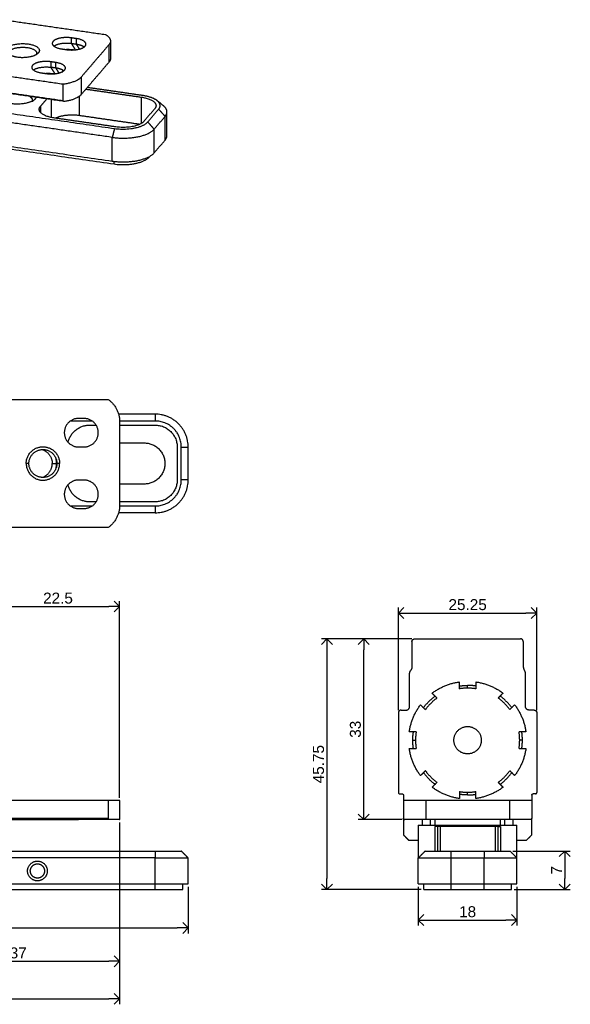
# Model space of a CAD drawing. Header units: millimetres. Extents: x -53 to 216, y 1509 to 1732.
# Tile 3 of 3: x 115 to 216, y 1509 to 1688. Entities that reach past the tile are written whole.
import ezdxf

# ---------------------------------------------------------------- set-up
doc = ezdxf.new("R2010")
doc.units = ezdxf.units.MM
for name, color, linetype, true_color in [('Make2D$dims', 7, 'Continuous', 0x007f00), ('Make2D$Visible$Curves', 7, 'Continuous', 0x000000), ('Make2D$Visible$Tangents', 7, 'Continuous', 0x000000)]:
    doc.layers.add(name, color=color, linetype=linetype, true_color=true_color)
doc.styles.add('Arial Regular', font='txt')
doc.dimstyles.new('dimensions default 01', dxfattribs={"dimtxt": 2, "dimasz": 2, "dimexe": 1, "dimexo": 0.5, "dimgap": 0.5, "dimtad": 1, "dimtoh": 1, "dimdec": 3, "dimdsep": 46, "dimtxsty": 'Arial Regular', "dimblk": 'OPEN90', "dimcen": 2.5, "dimadec": 1, "dimazin": 1, "dimtfac": 1, "dimtdec": 4, "dimtix": 1, "dimtofl": 0, "dimtmove": 1, "dimatfit": 3, "dimldrblk": 'OPEN90', "dimfxl": 1, "dimtolj": 1, "dimtzin": 1, "dimarcsym": 0})

# ---------------------------------------------------------------- blocks, each defined once
blk = doc.blocks.new('_Open90')
at = {"color": 0, "linetype": 'ByBlock', "lineweight": -2}
for p, q in [((0, 0), (-1, 0)), ((-0.5, 0.5), (0, 0)), ((0, 0), (-0.5, -0.5))]:
    blk.add_line(p, q, dxfattribs=at)
blk = doc.blocks.new('*D2')
at = {"layer": 'Defpoints', "color": 0}
for p in [(187.98, 1530.62), (205.98, 1530.62), (205.98, 1524.03)]:
    blk.add_point(p, dxfattribs=at)
at = {"layer": 'Make2D$dims', "color": 0, "lineweight": -2}
for p, q in [((187.98, 1530.12), (187.98, 1523.03)), ((205.98, 1530.12), (205.98, 1523.03)), ((189.98, 1524.03), (203.98, 1524.03))]:
    blk.add_line(p, q, dxfattribs=at)
at = {"layer": 'Make2D$dims', "color": 0, "lineweight": -2, "xscale": 2, "yscale": 2, "zscale": 2, "rotation": 180}
blk.add_blockref('_Open90', (187.98, 1524.03), dxfattribs=at)
at = {"layer": 'Make2D$dims', "color": 0, "lineweight": -2, "xscale": 2, "yscale": 2, "zscale": 2}
blk.add_blockref('_Open90', (205.98, 1524.03), dxfattribs=at)
at = {"layer": 'Make2D$dims', "color": 0, "insert": (196.98, 1525.55), "char_height": 2, "attachment_point": 5, "style": 'Arial Regular'}
blk.add_mtext('\\A1;18', dxfattribs=at)
blk = doc.blocks.new('*D3')
at = {"layer": 'Defpoints', "color": 0}
for p in [(204.73, 1536.62), (204.98, 1529.62), (214.71, 1529.62)]:
    blk.add_point(p, dxfattribs=at)
at = {"layer": 'Make2D$dims', "color": 0, "lineweight": -2}
for p, q in [((205.23, 1536.62), (215.71, 1536.62)), ((214.71, 1534.62), (214.71, 1531.62)), ((205.48, 1529.62), (215.71, 1529.62))]:
    blk.add_line(p, q, dxfattribs=at)
at = {"layer": 'Make2D$dims', "color": 0, "lineweight": -2, "xscale": 2, "yscale": 2, "zscale": 2}
for p, rotation in [((214.71, 1536.62), 90), ((214.71, 1529.62), 270)]:
    blk.add_blockref('_Open90', p, dxfattribs=dict(at, rotation=rotation))
at = {"layer": 'Make2D$dims', "color": 0, "insert": (213.21, 1533.12), "char_height": 2, "attachment_point": 5, "rotation": 90, "style": 'Arial Regular'}
blk.add_mtext('\\A1;7', dxfattribs=at)
blk = doc.blocks.new('*D4')
at = {"layer": 'Defpoints', "color": 0}
for p in [(209.6, 1580.09), (184.35, 1561.88), (209.6, 1561.88)]:
    blk.add_point(p, dxfattribs=at)
at = {"layer": 'Make2D$dims', "color": 0, "lineweight": -2}
for p, q in [((184.35, 1562.38), (184.35, 1581.09)), ((186.35, 1580.09), (207.6, 1580.09)), ((209.6, 1562.38), (209.6, 1581.09))]:
    blk.add_line(p, q, dxfattribs=at)
at = {"layer": 'Make2D$dims', "color": 0, "lineweight": -2, "xscale": 2, "yscale": 2, "zscale": 2, "rotation": 180}
blk.add_blockref('_Open90', (184.35, 1580.09), dxfattribs=at)
at = {"layer": 'Make2D$dims', "color": 0, "lineweight": -2, "xscale": 2, "yscale": 2, "zscale": 2}
blk.add_blockref('_Open90', (209.6, 1580.09), dxfattribs=at)
at = {"layer": 'Make2D$dims', "color": 0, "insert": (196.98, 1581.61), "char_height": 2, "attachment_point": 5, "style": 'Arial Regular'}
blk.add_mtext('\\A1;25.25', dxfattribs=at)
blk = doc.blocks.new('*D5')
at = {"layer": 'Defpoints', "color": 0}
for p in [(178.03, 1575.37), (187.33, 1575.37), (185.53, 1542.37)]:
    blk.add_point(p, dxfattribs=at)
at = {"layer": 'Make2D$dims', "color": 0, "lineweight": -2}
for p, q in [((186.83, 1575.37), (177.03, 1575.37)), ((178.03, 1544.37), (178.03, 1573.37)), ((185.03, 1542.37), (177.03, 1542.37))]:
    blk.add_line(p, q, dxfattribs=at)
at = {"layer": 'Make2D$dims', "color": 0, "lineweight": -2, "xscale": 2, "yscale": 2, "zscale": 2}
for p, rotation in [((178.03, 1575.37), 90), ((178.03, 1542.37), 270)]:
    blk.add_blockref('_Open90', p, dxfattribs=dict(at, rotation=rotation))
at = {"layer": 'Make2D$dims', "color": 0, "insert": (176.51, 1558.87), "char_height": 2, "attachment_point": 5, "rotation": 90, "style": 'Arial Regular'}
blk.add_mtext('\\A1;33', dxfattribs=at)
blk = doc.blocks.new('*D6')
at = {"layer": 'Defpoints', "color": 0}
for p in [(187.33, 1575.37), (171.3, 1529.62), (188.98, 1529.62)]:
    blk.add_point(p, dxfattribs=at)
at = {"layer": 'Make2D$dims', "color": 0, "lineweight": -2}
for p, q in [((186.83, 1575.37), (170.3, 1575.37)), ((171.3, 1573.37), (171.3, 1531.62)), ((188.48, 1529.62), (170.3, 1529.62))]:
    blk.add_line(p, q, dxfattribs=at)
at = {"layer": 'Make2D$dims', "color": 0, "lineweight": -2, "xscale": 2, "yscale": 2, "zscale": 2}
for p, rotation in [((171.3, 1575.37), 90), ((171.3, 1529.62), 270)]:
    blk.add_blockref('_Open90', p, dxfattribs=dict(at, rotation=rotation))
at = {"layer": 'Make2D$dims', "color": 0, "insert": (169.78, 1552.5), "char_height": 2, "attachment_point": 5, "rotation": 90, "style": 'Arial Regular'}
blk.add_mtext('\\A1;45.75', dxfattribs=at)
blk = doc.blocks.new('*D7')
at = {"layer": 'Defpoints', "color": 0}
for p in [(-38.5, 1542.37), (133.5, 1542.37), (133.5, 1509.66)]:
    blk.add_point(p, dxfattribs=at)
at = {"layer": 'Make2D$dims', "color": 0, "lineweight": -2}
for p, q in [((-38.5, 1541.87), (-38.5, 1508.66)), ((133.5, 1541.87), (133.5, 1508.66)), ((-36.5, 1509.66), (131.5, 1509.66))]:
    blk.add_line(p, q, dxfattribs=at)
at = {"layer": 'Make2D$dims', "color": 0, "lineweight": -2, "xscale": 2, "yscale": 2, "zscale": 2, "rotation": 180}
blk.add_blockref('_Open90', (-38.5, 1509.66), dxfattribs=at)
at = {"layer": 'Make2D$dims', "color": 0, "lineweight": -2, "xscale": 2, "yscale": 2, "zscale": 2}
blk.add_blockref('_Open90', (133.5, 1509.66), dxfattribs=at)
at = {"layer": 'Make2D$dims', "color": 0, "insert": (47.5, 1511.16), "char_height": 2, "attachment_point": 5, "style": 'Arial Regular'}
blk.add_mtext('\\A1;172', dxfattribs=at)
blk = doc.blocks.new('*D8')
at = {"layer": 'Defpoints', "color": 0}
for p in [(133.5, 1542.37), (96.5, 1529.62), (133.5, 1516.51)]:
    blk.add_point(p, dxfattribs=at)
at = {"layer": 'Make2D$dims', "color": 0, "lineweight": -2}
for p, q in [((133.5, 1541.87), (133.5, 1515.51)), ((96.5, 1529.12), (96.5, 1515.51)), ((98.5, 1516.51), (131.5, 1516.51))]:
    blk.add_line(p, q, dxfattribs=at)
at = {"layer": 'Make2D$dims', "color": 0, "lineweight": -2, "xscale": 2, "yscale": 2, "zscale": 2, "rotation": 180}
blk.add_blockref('_Open90', (96.5, 1516.51), dxfattribs=at)
at = {"layer": 'Make2D$dims', "color": 0, "lineweight": -2, "xscale": 2, "yscale": 2, "zscale": 2}
blk.add_blockref('_Open90', (133.5, 1516.51), dxfattribs=at)
at = {"layer": 'Make2D$dims', "color": 0, "insert": (115, 1518.03), "char_height": 2, "attachment_point": 5, "style": 'Arial Regular'}
blk.add_mtext('\\A1;37', dxfattribs=at)
blk = doc.blocks.new('*D9')
at = {"layer": 'Defpoints', "color": 0}
for p in [(133.5, 1581.28), (111, 1575.37), (133.5, 1545.88)]:
    blk.add_point(p, dxfattribs=at)
at = {"layer": 'Make2D$dims', "color": 0, "lineweight": -2}
for p, q in [((111, 1575.87), (111, 1582.28)), ((133.5, 1546.38), (133.5, 1582.28)), ((113, 1581.28), (131.5, 1581.28))]:
    blk.add_line(p, q, dxfattribs=at)
at = {"layer": 'Make2D$dims', "color": 0, "lineweight": -2, "xscale": 2, "yscale": 2, "zscale": 2, "rotation": 180}
blk.add_blockref('_Open90', (111, 1581.28), dxfattribs=at)
at = {"layer": 'Make2D$dims', "color": 0, "lineweight": -2, "xscale": 2, "yscale": 2, "zscale": 2}
blk.add_blockref('_Open90', (133.5, 1581.28), dxfattribs=at)
at = {"layer": 'Make2D$dims', "color": 0, "insert": (122.25, 1582.8), "char_height": 2, "attachment_point": 5, "style": 'Arial Regular'}
blk.add_mtext('\\A1;22.5', dxfattribs=at)
blk = doc.blocks.new('*D15')
at = {"layer": 'Defpoints', "color": 0}
for p in [(47, 1530.62), (146, 1530.62), (146, 1522.6)]:
    blk.add_point(p, dxfattribs=at)
at = {"layer": 'Make2D$dims', "color": 0, "lineweight": -2}
for p, q in [((47, 1530.12), (47, 1521.6)), ((146, 1530.12), (146, 1521.6)), ((49, 1522.6), (144, 1522.6))]:
    blk.add_line(p, q, dxfattribs=at)
at = {"layer": 'Make2D$dims', "color": 0, "lineweight": -2, "xscale": 2, "yscale": 2, "zscale": 2, "rotation": 180}
blk.add_blockref('_Open90', (47, 1522.6), dxfattribs=at)
at = {"layer": 'Make2D$dims', "color": 0, "lineweight": -2, "xscale": 2, "yscale": 2, "zscale": 2}
blk.add_blockref('_Open90', (146, 1522.6), dxfattribs=at)
at = {"layer": 'Make2D$dims', "color": 0, "insert": (96.5, 1524.12), "char_height": 2, "attachment_point": 5, "style": 'Arial Regular'}
blk.add_mtext('\\A1;99', dxfattribs=at)

msp = doc.modelspace()

# ---------------------------------------------------------------- linework, layer by layer
at = {"layer": 'Make2D$Visible$Curves', "lineweight": -3}
for points, degree in [([(112.2381, 1688.3991), (121.5753, 1687.045), (130.9124, 1685.691)], 2), ([(125.61, 1684.944), (125.1384, 1685.0124), (124.6669, 1685.0808)], 2), ([(131.8252, 1684.5061), (131.8252, 1682.9109), (131.8252, 1681.3158)], 2), ([(122.9382, 1683.0631), (123.4098, 1682.9947), (123.8813, 1682.9263)], 2), ([(124.6669, 1684.0782), (125.1384, 1684.0098), (125.61, 1683.9414)], 2), ([(131.5409, 1683.8222), (129.006, 1680.8636), (126.4712, 1677.9049)], 2), ([(118.3523, 1682.093), (118.3523, 1682.0914), (118.3523, 1682.0899)], 2), ([(118.5239, 1682.2119), (118.4381, 1682.1422), (118.3524, 1682.0724)], 2), ([(121.8701, 1680.5788), (121.3985, 1680.6472), (120.927, 1680.7156)], 2), ([(131.5409, 1680.632), (129.006, 1677.6733), (126.4712, 1674.7147)], 2), ([(123.3599, 1673.4726), (104.2204, 1676.2481), (85.0809, 1679.0236)], 2), ([(123.1335, 1676.6113), (113.5148, 1678.0062), (103.8962, 1679.4011)], 2), ([(121.8701, 1679.5762), (121.3985, 1679.6446), (120.927, 1679.713)], 2), ([(123.0835, 1678.805), (123.1286, 1678.9814), (123.1738, 1679.1579)], 2), ([(119.1983, 1678.6979), (119.6699, 1678.6295), (120.1415, 1678.5611)], 2), ([(123.1335, 1676.6113), (123.1335, 1675.1302), (123.1335, 1673.649)], 2), ([(127.3393, 1675.7278), (132.4013, 1674.9938), (137.4634, 1674.2597)], 2), ([(137.7127, 1674.5507), (132.6507, 1675.2848), (127.5888, 1676.0189)], 2), ([(50.0924, 1674.4816), (91.1184, 1668.5322), (132.1444, 1662.5827)], 2), ([(50.4249, 1673.9582), (91.4509, 1668.0087), (132.4769, 1662.0593)], 2), ([(95.8495, 1673.8601), (114.2047, 1671.1982), (132.56, 1668.5364)], 2), ([(117.5591, 1673.49), (117.7707, 1673.662), (117.9823, 1673.8341)], 2), ([(119.049, 1672.5678), (119.632, 1673.2483), (120.215, 1673.9287)], 2), ([(123.5211, 1673.4739), (123.4681, 1673.4657), (123.4126, 1673.4649), (123.3599, 1673.4726)], 3), ([(141.4876, 1672.6826), (140.9299, 1673.1362), (140.3722, 1673.5897)], 2), ([(132.1444, 1666.9121), (111.6377, 1669.8859), (91.131, 1672.8597)], 2), ([(118.8215, 1672.0207), (118.8215, 1671.9757), (118.8215, 1671.9306)], 2), ([(139.9061, 1672.1605), (138.9088, 1670.9965), (137.9115, 1669.8324)], 2), ([(138.6189, 1669.7299), (139.6162, 1670.8939), (140.6135, 1672.058)], 2), ([(142.1336, 1667.2389), (142.1336, 1669.4036), (142.1336, 1671.5683)], 2), ([(132.8093, 1668.8274), (127.1505, 1669.6481), (121.4918, 1670.4687)], 2), ([(137.1436, 1669.2931), (131.6447, 1670.0905), (126.1459, 1670.888)], 2), ([(139.7978, 1668.4196), (140.7951, 1669.5837), (141.7924, 1670.7477)], 2), ([(139.7978, 1664.0902), (140.7951, 1665.2543), (141.7924, 1666.4183)], 2), ([(138.8547, 1663.3155), (138.9096, 1663.3797), (138.9646, 1663.4439)], 2), ([(111, 1619.0852), (121.1987, 1619.0852), (131.3973, 1619.0852)], 2), ([(139.9999, 1616.3854), (136.6536, 1616.3854), (133.3074, 1616.3854)], 2), ([(128.4981, 1615.1354), (126.5002, 1615.1354), (124.5022, 1615.1354)], 2), ([(127, 1615.6102), (126.5, 1615.6102), (126, 1615.6102)], 2), ([(127.9999, 1614.3853), (128.6032, 1614.3853), (129.2066, 1614.3853)], 2), ([(139.9999, 1615.1354), (136.7492, 1615.1354), (133.4984, 1615.1354)], 2), ([(133.5, 1615.0102), (133.5, 1607.3852), (133.5, 1599.7602)], 2), ([(133.5, 1614.3853), (136.75, 1614.3853), (139.9999, 1614.3853)], 2), ([(133.5, 1611.1353), (135.75, 1611.1353), (137.9999, 1611.1353)], 2), ([(126, 1610.4102), (126.5, 1610.4102), (127, 1610.4102)], 2), ([(143.9999, 1610.3853), (143.9999, 1607.3853), (143.9999, 1604.3853)], 2), ([(144.7499, 1604.3853), (144.7499, 1607.3854), (144.7499, 1610.3854)], 2), ([(145.9999, 1604.3853), (145.9999, 1607.3854), (145.9999, 1610.3854)], 2), ([(127, 1604.3602), (126.5, 1604.3602), (126, 1604.3602)], 2), ([(137.9999, 1603.6353), (135.7501, 1603.6353), (133.5002, 1603.6353)], 2), ([(129.2069, 1600.3853), (128.6034, 1600.3853), (127.9999, 1600.3853)], 2), ([(139.9999, 1600.3853), (136.75, 1600.3853), (133.5, 1600.3853)], 2), ([(124.5019, 1599.6353), (126.5001, 1599.6353), (128.4983, 1599.6353)], 2), ([(126, 1599.1602), (126.5, 1599.1602), (127, 1599.1602)], 2), ([(139.9999, 1598.3853), (136.6536, 1598.3853), (133.3073, 1598.3853)], 2), ([(133.4984, 1599.6353), (136.7492, 1599.6353), (139.9999, 1599.6353)], 2), ([(131.3973, 1595.6852), (121.1987, 1595.6852), (111, 1595.6852)], 2), ([(186.8264, 1574.8749), (186.8264, 1572.6066), (186.8264, 1570.3383)], 2), ([(207.1264, 1574.8749), (207.1264, 1572.6066), (207.1264, 1570.3383)], 2), ([(195.4637, 1567.5179), (195.4637, 1566.8858), (195.4637, 1566.2536)], 2), ([(198.4637, 1567.5215), (198.4637, 1566.8896), (198.4637, 1566.2577)], 2), ([(191.3919, 1564.5601), (190.944, 1565.006), (190.4962, 1565.452)], 2), ([(203.4319, 1565.4708), (202.986, 1565.023), (202.5401, 1564.5753)], 2), ([(184.8514, 1562.3751), (185.3139, 1562.3751), (185.7764, 1562.3751)], 2), ([(188.3783, 1563.3273), (188.8261, 1562.8813), (189.2739, 1562.4354)], 2), ([(204.6639, 1562.4564), (205.1099, 1562.9043), (205.556, 1563.3522)], 2), ([(209.1014, 1562.3751), (208.6389, 1562.3751), (208.1764, 1562.3751)], 2), ([(184.3514, 1561.8751), (184.3514, 1554.6), (184.3514, 1547.3249)], 2), ([(209.6014, 1561.8751), (209.6014, 1554.6), (209.6014, 1547.3249)], 2), ([(187.5971, 1558.3839), (186.965, 1558.3839), (186.3329, 1558.3839)], 2), ([(207.6201, 1558.3839), (206.988, 1558.3839), (206.3559, 1558.3839)], 2), ([(186.3304, 1555.3839), (186.9623, 1555.3839), (187.5942, 1555.3839)], 2), ([(206.3579, 1555.3786), (206.9903, 1555.3813), (207.6226, 1555.3839)], 2), ([(189.2815, 1551.3038), (188.8338, 1550.858), (188.386, 1550.4122)], 2), ([(205.5669, 1550.4121), (205.1192, 1550.858), (204.6715, 1551.3038)], 2), ([(191.1802, 1549.3481), (191.1802, 1549.3615), (191.1802, 1549.3749)], 2), ([(202.7728, 1549.3481), (202.7728, 1549.3615), (202.7728, 1549.3749)], 2), ([(190.5065, 1548.2899), (190.9544, 1548.736), (191.4024, 1549.1821)], 2), ([(202.5506, 1549.1821), (202.9986, 1548.736), (203.4465, 1548.2899)], 2), ([(131.3973, 1545.8751), (121.1987, 1545.8751), (111, 1545.8751)], 2), ([(131.3973, 1545.8751), (131.3973, 1544.25), (131.3973, 1542.6249)], 2), ([(133.5, 1545.8751), (133.5, 1544.125), (133.5, 1542.3749)], 2), ([(184.6014, 1547.0749), (184.8139, 1547.0749), (185.0264, 1547.0749)], 2), ([(185.2764, 1546.8249), (185.2764, 1546.35), (185.2764, 1545.8751)], 2), ([(185.2764, 1545.8751), (185.2764, 1544.25), (185.2764, 1542.6249)], 2), ([(204.6014, 1545.8751), (196.9764, 1545.8751), (189.3514, 1545.8751)], 2), ([(195.4765, 1547.494), (195.4765, 1546.862), (195.4765, 1546.23)], 2), ([(198.4765, 1546.23), (198.4765, 1546.862), (198.4765, 1547.494)], 2), ([(208.6764, 1546.8249), (208.6764, 1546.35), (208.6764, 1545.8751)], 2), ([(208.6764, 1545.8751), (208.6764, 1544.25), (208.6764, 1542.6249)], 2), ([(209.3514, 1547.0749), (209.1389, 1547.0749), (208.9264, 1547.0749)], 2), ([(131.7202, 1542.3749), (111.3601, 1542.3749), (91, 1542.3749)], 2), ([(103.8, 1542.3749), (114.9, 1542.3749), (126, 1542.3749)], 2), ([(185.2765, 1542.6146), (185.2765, 1541.0947), (185.2765, 1539.5749)], 2), ([(204.6014, 1542.3749), (196.9764, 1542.3749), (189.3514, 1542.3749)], 2), ([(190.9765, 1542.3749), (190.9765, 1541.8749), (190.9765, 1541.3749)], 2), ([(202.9765, 1541.3749), (202.9765, 1541.8749), (202.9765, 1542.3749)], 2), ([(208.6765, 1539.5749), (208.6765, 1541.0993), (208.6765, 1542.6238)], 2), ([(187.9765, 1541.3749), (187.9765, 1538.3749), (187.9765, 1535.3749)], 2), ([(191.4765, 1541.1249), (191.4765, 1538.8749), (191.4765, 1536.6249)], 2), ([(201.9765, 1541.1249), (196.9765, 1541.1249), (191.9765, 1541.1249)], 2), ([(202.4765, 1541.1249), (202.4765, 1538.8749), (202.4765, 1536.6249)], 2), ([(205.9765, 1535.3749), (205.9765, 1538.3749), (205.9765, 1541.3749)], 2), ([(185.2765, 1539.5749), (185.7765, 1539.0749), (186.2765, 1538.5749)], 2), ([(187.9767, 1538.5749), (187.1266, 1538.5749), (186.2765, 1538.5749)], 2), ([(207.6766, 1538.5749), (206.8265, 1538.5749), (205.9765, 1538.5749)], 2), ([(207.6766, 1538.5749), (208.1765, 1539.0749), (208.6765, 1539.5749)], 2), ([(139.9999, 1535.3749), (118.2566, 1535.3749), (96.5132, 1535.3749)], 2), ([(101.0757, 1536.6249), (120.5378, 1536.6249), (139.9999, 1536.6249)], 2), ([(145.9999, 1535.3749), (145.3749, 1535.9999), (144.7499, 1536.6249)], 2), ([(145.9999, 1530.6249), (145.9999, 1532.9999), (145.9999, 1535.3749)], 2), ([(189.2265, 1536.6249), (188.6015, 1535.9999), (187.9765, 1535.3749)], 2), ([(187.9765, 1530.6249), (187.9765, 1532.9999), (187.9765, 1535.3749)], 2), ([(193.9765, 1536.6249), (196.9765, 1536.6249), (199.9765, 1536.6249)], 2), ([(193.9765, 1535.3749), (196.9765, 1535.3749), (199.9765, 1535.3749)], 2), ([(205.9765, 1535.3749), (205.3515, 1535.9999), (204.7265, 1536.6249)], 2), ([(205.9765, 1530.6249), (205.9765, 1532.9999), (205.9765, 1535.3749)], 2), ([(52.9999, 1530.6249), (96.4999, 1530.6249), (139.9999, 1530.6249)], 2), ([(52.9999, 1529.6249), (96.4999, 1529.6249), (139.9999, 1529.6249)], 2), ([(144.9999, 1529.6249), (144.9999, 1530.1249), (144.9999, 1530.6249)], 2), ([(188.9765, 1529.6249), (188.9765, 1530.1249), (188.9765, 1530.6249)], 2), ([(193.9765, 1530.6249), (196.9765, 1530.6249), (199.9765, 1530.6249)], 2), ([(193.9765, 1529.6249), (196.9765, 1529.6249), (199.9765, 1529.6249)], 2), ([(204.9765, 1529.6249), (204.9765, 1530.1249), (204.9765, 1530.6249)], 2)]:
    msp.add_open_spline(points, degree=degree, dxfattribs=at)
for points, weights, knots in [([(124.6669, 1685.0808), (123.3983, 1685.2648), (122.3004, 1684.945), (121.2025, 1684.6253), (121.2025, 1684.0719)], [1, 0.888183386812, 1, 0.888183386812, 1], [-8.1681409, -8.1681409, -8.1681409, -5.68555721, -5.68555721, -3.20297351, -3.20297351, -3.20297351]), ([(112.9257, 1683.1955), (113.9397, 1684.3789), (116.8162, 1683.9618), (119.6927, 1683.5446), (118.6788, 1682.3612)], [1, 0.707106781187, 1, 0.707106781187, 1], [0, 0, 0, 4.79092874, 4.79092874, 9.58185749, 9.58185749, 9.58185749]), ([(113.3973, 1682.6714), (114.1123, 1683.5059), (116.2323, 1683.3567), (118.3523, 1683.2075), (118.3523, 1682.3226)], [1, 0.764405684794, 1, 0.764405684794, 1], [-8.01106118, -8.01106118, -8.01106118, -4.43760697, -4.43760697, -0.86415276, -0.86415276, -0.86415276]), ([(123.8813, 1682.9263), (125.1499, 1682.7424), (126.2478, 1683.0621), (127.3457, 1683.3818), (127.3457, 1683.9352)], [1, 0.888183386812, 1, 0.888183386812, 1], [-8.1681409, -8.1681409, -8.1681409, -5.68555721, -5.68555721, -3.20297351, -3.20297351, -3.20297351]), ([(113.0807, 1682.2119), (113.6334, 1681.7624), (114.7884, 1681.5949), (117.3147, 1681.2285), (118.5239, 1682.2119)], [0.853654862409, 0.857408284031, 1, 0.733249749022, 0.9523809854], [-7.12333764, -7.12333764, -7.12333764, -4.79092874, -4.79092874, -0.42762716, -0.42762716, -0.42762716]), ([(120.927, 1680.7156), (119.6584, 1680.8996), (118.5605, 1680.5798), (117.4627, 1680.2601), (117.4627, 1679.7067)], [1, 0.888183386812, 1, 0.888183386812, 1], [-8.1681409, -8.1681409, -8.1681409, -5.68555721, -5.68555721, -3.20297351, -3.20297351, -3.20297351]), ([(120.1415, 1678.5611), (121.41, 1678.3772), (122.5079, 1678.6969), (123.6058, 1679.0166), (123.6058, 1679.57)], [1, 0.888183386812, 1, 0.888183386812, 1], [-8.1681409, -8.1681409, -8.1681409, -5.68555721, -5.68555721, -3.20297351, -3.20297351, -3.20297351]), ([(126, 1615.6102), (123.4, 1615.6102), (123.4, 1613.0102), (123.4, 1610.4102), (126, 1610.4102)], [1, 0.707106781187, 1, 0.707106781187, 1], [-8.1681409, -8.1681409, -8.1681409, -4.08407045, -4.08407045, 0, 0, 0]), ([(127, 1610.4102), (129.6, 1610.4102), (129.6, 1613.0102), (129.6, 1615.6102), (127, 1615.6102)], [1, 0.707106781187, 1, 0.707106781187, 1], [-8.1681409, -8.1681409, -8.1681409, -4.08407045, -4.08407045, 0, 0, 0]), ([(116.45, 1607.3852), (116.45, 1610.4352), (119.5, 1610.4352), (122.55, 1610.4352), (122.55, 1607.3852)], [1, 0.707106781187, 1, 0.707106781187, 1], [0, 0, 0, 4.79092874, 4.79092874, 9.58185749, 9.58185749, 9.58185749]), ([(116.95, 1607.3852), (116.95, 1609.9352), (119.5, 1609.9352), (122.05, 1609.9352), (122.05, 1607.3852)], [1, 0.707106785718, 1, 0.707106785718, 1], [-8.01106118, -8.01106118, -8.01106118, -4.00553059, -4.00553059, 0, 0, 0]), ([(116.45, 1607.3852), (116.45, 1604.3352), (119.5, 1604.3352), (122.55, 1604.3352), (122.55, 1607.3852)], [1, 0.707106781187, 1, 0.707106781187, 1], [-9.58185749, -9.58185749, -9.58185749, -4.79092874, -4.79092874, 0, 0, 0]), ([(122.05, 1607.3852), (122.05, 1604.8352), (119.5, 1604.8352), (116.95, 1604.8352), (116.95, 1607.3852)], [1, 0.707106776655, 1, 0.707106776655, 1], [-8.01106131, -8.01106131, -8.01106131, -4.00553065, -4.00553065, 0, 0, 0]), ([(126, 1604.3602), (123.4, 1604.3602), (123.4, 1601.7602), (123.4, 1599.1602), (126, 1599.1602)], [1, 0.707106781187, 1, 0.707106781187, 1], [-8.1681409, -8.1681409, -8.1681409, -4.08407045, -4.08407045, 0, 0, 0]), ([(127, 1599.1602), (129.6, 1599.1602), (129.6, 1601.7602), (129.6, 1604.3602), (127, 1604.3602)], [1, 0.707106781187, 1, 0.707106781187, 1], [-8.1681409, -8.1681409, -8.1681409, -4.08407045, -4.08407045, 0, 0, 0]), ([(196.9765, 1559.3749), (194.4765, 1559.3749), (194.4765, 1556.8749), (194.4765, 1554.3749), (196.9765, 1554.3749), (199.4765, 1554.3749), (199.4765, 1556.8749), (199.4765, 1559.3749), (196.9765, 1559.3749)], [1, 0.707106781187, 1, 0.707106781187, 1, 0.707106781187, 1, 0.707106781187, 1], [-15.70796327, -15.70796327, -15.70796327, -11.78097245, -11.78097245, -7.85398163, -7.85398163, -3.92699082, -3.92699082, 0, 0, 0]), ([(187.9765, 1541.3749), (187.9765, 1541.3749), (196.9765, 1541.3749), (205.9765, 1541.3749), (205.9765, 1541.3749)], [0.999999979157, 0.707106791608, 1, 0.707106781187, 1], [-41.23333646, -41.23333646, -41.23333646, -27.4888913, -27.4888913, -13.74444565, -13.74444565, -13.74444565]), ([(202.4765, 1541.1249), (202.4765, 1541.1249), (202.3301, 1541.1249), (202.1836, 1541.1249), (201.9765, 1541.1249)], [1, 0.923879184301, 1, 0.923879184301, 1], [110.230103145, 110.230103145, 110.230103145, 110.426448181, 110.426448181, 110.622793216, 110.622793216, 110.622793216]), ([(120.2999, 1532.9999), (120.2999, 1534.7999), (118.4999, 1534.7999), (116.6999, 1534.7999), (116.6999, 1532.9999), (116.6999, 1531.1999), (118.4999, 1531.1999), (120.2999, 1531.1999), (120.2999, 1532.9999)], [1, 0.707106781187, 1, 0.707106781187, 1, 0.707106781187, 1, 0.707106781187, 1], [0, 0, 0, 2.82736195, 2.82736195, 5.65472391, 5.65472391, 8.48208586, 8.48208586, 11.30944782, 11.30944782, 11.30944782]), ([(119.7999, 1532.9999), (119.7999, 1534.2999), (118.4999, 1534.2999), (117.1999, 1534.2999), (117.1999, 1532.9999), (117.1999, 1531.6999), (118.4999, 1531.6999), (119.7999, 1531.6999), (119.7999, 1532.9999)], [1, 0.707106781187, 1, 0.707106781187, 1, 0.707106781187, 1, 0.707106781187, 1], [0, 0, 0, 2.82736195, 2.82736195, 5.65472391, 5.65472391, 8.48208586, 8.48208586, 11.30944782, 11.30944782, 11.30944782])]:
    msp.add_rational_spline(points, weights, degree=2, knots=knots, dxfattribs=at)
for points, weights in [([(127.3457, 1683.9352), (127.3457, 1684.6923), (125.61, 1684.944)], [1, 0.816221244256, 1]), ([(130.9124, 1685.691), (131.8252, 1685.158), (131.8252, 1684.5061)], [1, 0.92854848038, 0.948810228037]), ([(131.8252, 1684.5061), (131.8252, 1684.1541), (131.5409, 1683.8222)], [0.948810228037, 0.960119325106, 1]), ([(118.5239, 1682.2119), (118.6131, 1682.2845), (118.6788, 1682.3612)], [0.9523809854, 0.973857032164, 1]), ([(121.2025, 1684.0719), (121.2025, 1683.3148), (122.9382, 1683.0631)], [1, 0.816221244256, 1]), ([(121.5058, 1683.5707), (122.5552, 1684.3844), (124.6669, 1684.0782)], [0.992783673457, 0.755019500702, 1]), ([(125.4647, 1682.822), (124.6539, 1682.9395), (123.7942, 1682.939)], [1, 0.939157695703, 0.908091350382]), ([(125.61, 1683.9414), (126.567, 1683.8026), (127.0425, 1683.4338)], [1, 0.929867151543, 0.996356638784]), ([(118.3523, 1682.3226), (118.3523, 1682.1736), (118.2514, 1682.0305)], [1, 0.988082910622, 0.995999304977]), ([(123.6058, 1679.57), (123.6058, 1680.3271), (121.8701, 1680.5788)], [1, 0.816221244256, 1]), ([(131.8252, 1681.3158), (131.8252, 1680.9639), (131.5409, 1680.632)], [0.955565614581, 0.963536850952, 1.00001169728]), ([(117.4627, 1679.7067), (117.4627, 1678.9496), (119.1983, 1678.6979)], [1, 0.816221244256, 1]), ([(117.766, 1679.2055), (118.8154, 1680.0192), (120.927, 1679.713)], [0.992781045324, 0.755020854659, 1]), ([(123.3027, 1679.0686), (122.8272, 1679.4374), (121.8701, 1679.5762)], [0.996359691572, 0.929865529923, 1]), ([(121.7248, 1678.4568), (120.914, 1678.5743), (120.0544, 1678.5738)], [1, 0.939157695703, 0.908091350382]), ([(126.4712, 1677.9049), (125.6136, 1676.9039), (123.1335, 1676.6113)], [1, 0.888667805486, 1]), ([(113.6956, 1673.126), (116.5947, 1672.7056), (117.9823, 1673.8341)], [1, 0.733249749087, 0.952380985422]), ([(117.0875, 1674.3822), (117.5591, 1674.0986), (117.5591, 1673.7549)], [0.858600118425, 0.838651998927, 0.897552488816]), ([(117.5591, 1673.7549), (117.5591, 1673.6485), (117.51, 1673.544)], [0.897552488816, 0.917518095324, 0.946543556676]), ([(117.9823, 1673.8341), (118.0846, 1673.9174), (118.16, 1674.0054)], [0.952380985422, 0.973857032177, 1]), ([(118.16, 1674.0054), (118.2448, 1674.1043), (118.2938, 1674.2072)], [1, 0.970716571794, 0.947288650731]), ([(126.4712, 1674.7147), (125.6978, 1673.8119), (123.5211, 1673.4739)], [1.00001169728, 0.906661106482, 1.00001169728]), ([(137.4634, 1674.2597), (140.1336, 1673.8725), (140.1336, 1672.7076)], [1, 0.77328185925, 0.897552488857]), ([(140.3722, 1673.5897), (139.5114, 1674.2899), (137.7127, 1674.5507)], [1, 0.927996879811, 1]), ([(140.6135, 1672.058), (141.2878, 1672.8451), (140.3722, 1673.5897)], [1, 0.919652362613, 1]), ([(118.8215, 1672.0207), (118.8215, 1672.3023), (119.049, 1672.5678)], [0.897552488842, 0.933824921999, 1]), ([(121.4918, 1670.4687), (118.8215, 1670.8559), (118.8215, 1672.0207)], [1, 0.773281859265, 0.897552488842]), ([(140.1336, 1672.7076), (140.1336, 1672.4261), (139.9061, 1672.1605)], [0.897552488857, 0.933824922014, 1]), ([(142.1336, 1671.5683), (142.1336, 1672.1572), (141.4876, 1672.6826)], [0.897552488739, 0.851440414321, 0.853654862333]), ([(141.7924, 1670.7477), (142.1336, 1671.146), (142.1336, 1671.5683)], [1, 0.933824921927, 0.897552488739]), ([(126.1459, 1670.888), (123.5963, 1671.2577), (121.8116, 1670.4223)], [1, 0.781286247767, 0.889215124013]), ([(137.9115, 1669.8324), (136.5818, 1668.2804), (132.8093, 1668.8274)], [1, 0.707106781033, 1]), ([(132.1444, 1666.9121), (137.8032, 1666.0915), (139.7978, 1668.4196)], [1, 0.707106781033, 1]), ([(132.56, 1668.5364), (137.0398, 1667.8868), (138.6189, 1669.7299)], [1, 0.707106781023, 1]), ([(141.7924, 1666.4183), (142.1336, 1666.8166), (142.1336, 1667.2389)], [1, 0.933824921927, 0.897552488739]), ([(132.1444, 1662.5827), (137.8032, 1661.7621), (139.7978, 1664.0902)], [1, 0.707106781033, 1]), ([(132.4769, 1662.0593), (137.1925, 1661.3754), (138.8547, 1663.3155)], [1, 0.707106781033, 1]), ([(131.3973, 1619.0852), (133.5, 1617.5902), (133.5, 1615.0102)], [1, 0.888667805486, 1]), ([(145.9999, 1610.3854), (145.9999, 1616.3854), (139.9999, 1616.3854)], [1, 0.707106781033, 1]), ([(124.0929, 1611.243), (124.7827, 1614.3853), (127.9999, 1614.3853)], [0.926631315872, 0.750102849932, 1]), ([(144.7499, 1610.3854), (144.7499, 1615.1354), (139.9999, 1615.1354)], [1, 0.707106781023, 1]), ([(139.9999, 1614.3853), (143.9999, 1614.3853), (143.9999, 1610.3853)], [1, 0.707106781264, 1]), ([(137.9999, 1611.1353), (141.7499, 1611.1353), (141.7499, 1607.3853)], [1, 0.707106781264, 1]), ([(119.394, 1609.933), (121.1999, 1609.2992), (121.1999, 1607.3853)], [0.897828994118, 0.773030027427, 1]), ([(119.3935, 1604.8375), (121.1999, 1605.471), (121.1999, 1607.3853)], [0.897873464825, 0.772989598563, 1]), ([(121.8733, 1606.4525), (121.9999, 1606.9103), (121.9999, 1607.3853)], [0.912892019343, 0.946773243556, 1]), ([(121.9999, 1607.3853), (121.9999, 1607.8599), (121.8735, 1608.3173)], [1, 0.946826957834, 0.912960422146]), ([(141.7499, 1607.3853), (141.7499, 1603.6353), (137.9999, 1603.6353)], [1, 0.707106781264, 1]), ([(127.9999, 1600.3853), (124.7829, 1600.3853), (124.093, 1603.5275)], [1, 0.750114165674, 0.926615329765]), ([(139.9999, 1598.3853), (145.9999, 1598.3853), (145.9999, 1604.3853)], [1, 0.707106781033, 1]), ([(139.9999, 1599.6353), (144.7499, 1599.6353), (144.7499, 1604.3853)], [1, 0.707106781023, 1]), ([(143.9999, 1604.3853), (143.9999, 1600.3853), (139.9999, 1600.3853)], [1, 0.707106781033, 1]), ([(133.5, 1599.7602), (133.5, 1597.1802), (131.3973, 1595.6852)], [1, 0.888667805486, 1]), ([(186.8264, 1574.8749), (186.8264, 1575.3749), (187.3264, 1575.3749)], [1, 0.707106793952, 1]), ([(207.1264, 1574.8749), (207.1264, 1575.3749), (206.6264, 1575.3749)], [1, 0.707106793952, 1]), ([(186.4014, 1569.0063), (186.4014, 1569.3253), (186.5861, 1569.5854)], [1, 0.952684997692, 1]), ([(186.8264, 1570.3383), (186.8264, 1569.9236), (186.5861, 1569.5854)], [1, 0.952684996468, 1]), ([(207.1264, 1570.3383), (207.1264, 1569.9236), (207.3666, 1569.5854)], [1, 0.952684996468, 1]), ([(207.5514, 1569.0063), (207.5514, 1569.3253), (207.3666, 1569.5854)], [1, 0.952684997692, 1]), ([(190.4962, 1565.452), (192.713, 1567.1269), (195.4637, 1567.5179)], [1, 0.968185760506, 1]), ([(198.4637, 1567.5215), (201.2125, 1567.1375), (203.4319, 1565.4708)], [1, 0.968248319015, 1]), ([(195.4637, 1566.7598), (196.2157, 1566.8749), (196.9764, 1566.8749)], [0.945278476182, 0.969453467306, 1]), ([(198.4637, 1566.2577), (196.9634, 1566.4955), (195.4637, 1566.2536)], [1, 0.987456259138, 1]), ([(198.4637, 1566.7636), (197.7242, 1566.8749), (196.9764, 1566.8749)], [0.946073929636, 0.969954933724, 1]), ([(188.9153, 1562.7925), (189.8131, 1564.0156), (191.0334, 1564.9173)], [0.858512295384, 0.848697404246, 0.858308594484]), ([(191.3919, 1564.5601), (190.163, 1563.6671), (189.2739, 1562.4354)], [1, 0.987455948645, 1]), ([(204.6639, 1562.4564), (203.7714, 1563.6856), (202.5401, 1564.5753)], [1, 0.987455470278, 1]), ([(205.021, 1562.8149), (204.1198, 1564.0354), (202.8971, 1564.9337)], [0.858332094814, 0.848697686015, 0.858487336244]), ([(184.8514, 1562.3751), (184.3514, 1562.3751), (184.3514, 1561.8751)], [1, 0.707106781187, 1]), ([(185.7764, 1562.3751), (186.4014, 1562.3751), (186.4014, 1563.0001)], [1, 0.707106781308, 1]), ([(186.3329, 1558.3839), (186.7206, 1561.1183), (188.3783, 1563.3273)], [1, 0.968548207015, 1]), ([(205.556, 1563.3522), (207.23, 1561.1348), (207.6201, 1558.3839)], [1, 0.968185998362, 1]), ([(208.1764, 1562.3751), (207.5514, 1562.3751), (207.5514, 1563.0001)], [1, 0.707106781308, 1]), ([(209.1014, 1562.3751), (209.6014, 1562.3751), (209.6014, 1561.8751)], [1, 0.707106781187, 1]), ([(186.9764, 1556.8749), (186.9764, 1557.6337), (187.0909, 1558.3839)], [1, 0.969523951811, 0.945390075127]), ([(187.5971, 1558.3839), (187.3558, 1556.8842), (187.5942, 1555.3839)], [1, 0.987455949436, 1]), ([(206.3579, 1555.3786), (206.5976, 1556.8814), (206.3559, 1558.3839)], [1, 0.987411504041, 1]), ([(206.9764, 1556.8749), (206.9764, 1557.6337), (206.8618, 1558.3839)], [1, 0.969524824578, 0.945391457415]), ([(187.0881, 1555.3839), (186.9764, 1556.1252), (186.9764, 1556.8749)], [0.945960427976, 0.969883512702, 1]), ([(206.8641, 1555.3808), (206.9764, 1556.1236), (206.9764, 1556.8749)], [0.945860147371, 0.969820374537, 1]), ([(188.386, 1550.4122), (186.7157, 1552.6324), (186.3304, 1555.3839)], [1, 0.968185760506, 1]), ([(207.6226, 1555.3839), (207.2373, 1552.6324), (205.5669, 1550.4121)], [1, 0.96818560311, 1]), ([(189.2815, 1551.3038), (190.1723, 1550.0734), (191.4024, 1549.1821)], [1, 0.987455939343, 1]), ([(202.5506, 1549.1821), (203.7807, 1550.0734), (204.6715, 1551.3038)], [1, 0.987456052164, 1]), ([(191.0436, 1548.8248), (189.8224, 1549.7249), (188.923, 1550.9467)], [0.858390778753, 0.848697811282, 0.858427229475]), ([(202.9094, 1548.8251), (204.1306, 1549.7252), (205.0299, 1550.947)], [0.858388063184, 0.848698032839, 0.858429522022]), ([(195.4765, 1546.23), (192.7253, 1546.6177), (190.5065, 1548.2899)], [1, 0.968185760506, 1]), ([(203.4465, 1548.2899), (201.2277, 1546.6177), (198.4765, 1546.23)], [1, 0.968185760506, 1]), ([(133.5, 1545.8751), (133.5, 1545.8751), (131.3973, 1545.8751)], [1, 0.888667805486, 1]), ([(184.3514, 1547.3249), (184.3514, 1547.0749), (184.6014, 1547.0749)], [1, 0.707106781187, 1]), ([(185.0264, 1547.0749), (185.2764, 1547.0749), (185.2764, 1546.8249)], [1, 0.707106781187, 1]), ([(189.3514, 1545.8751), (186.7714, 1545.8751), (185.2764, 1545.8751)], [1, 0.888667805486, 1]), ([(195.4765, 1547.494), (196.9765, 1547.2542), (198.4765, 1547.494)], [1, 0.987455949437, 1]), ([(196.9764, 1546.8749), (196.2222, 1546.8749), (195.4765, 1546.988)], [1, 0.969706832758, 0.945679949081]), ([(196.9764, 1546.8749), (197.7308, 1546.8749), (198.4767, 1546.9881)], [1, 0.969696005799, 0.945662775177]), ([(208.6764, 1545.8751), (207.1813, 1545.8751), (204.6014, 1545.8751)], [1, 0.888667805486, 1]), ([(208.6764, 1546.8249), (208.6764, 1547.0749), (208.9264, 1547.0749)], [1, 0.707106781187, 1]), ([(209.3514, 1547.0749), (209.6014, 1547.0749), (209.6014, 1547.3249)], [1, 0.707106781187, 1]), ([(133.5, 1542.3749), (133.5, 1542.3749), (131.7202, 1542.3749)], [1.00001169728, 0.906661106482, 1.00001169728]), ([(185.2764, 1542.6249), (185.2752, 1542.3774), (185.5216, 1542.3749)], [1, 0.709189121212, 0.995864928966]), ([(189.3514, 1542.3749), (187.0248, 1542.3749), (185.5264, 1542.3749)], [1.00001169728, 0.906661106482, 1.00001169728]), ([(196.9764, 1542.3751), (196.9764, 1542.3751), (196.9765, 1542.3751)], [1, 0.999991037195, 0.999982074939]), ([(208.4264, 1542.3749), (206.928, 1542.3749), (204.6014, 1542.3749)], [1.00001169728, 0.906661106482, 1.00001169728]), ([(208.6764, 1542.6249), (208.6775, 1542.3775), (208.4313, 1542.3749)], [1, 0.709291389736, 0.995663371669]), ([(191.4765, 1541.1249), (191.4765, 1541.1249), (190.9765, 1541.1249)], [1, 0.912870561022, 1]), ([(191.9765, 1541.1249), (191.4765, 1541.1249), (191.4765, 1541.1249)], [1, 0.707108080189, 1]), ([(202.4765, 1541.1249), (202.4765, 1541.1249), (202.9765, 1541.1249)], [1, 0.912870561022, 1]), ([(139.9999, 1536.6249), (144.7499, 1536.6249), (144.7499, 1536.6249)], [1, 0.707106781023, 1]), ([(139.9999, 1535.3749), (145.9999, 1535.3749), (145.9999, 1535.3749)], [1, 0.707106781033, 1]), ([(187.9765, 1535.3749), (187.9765, 1535.3749), (193.9765, 1535.3749)], [1, 0.707106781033, 1]), ([(189.2265, 1536.6249), (189.2265, 1536.6249), (193.9765, 1536.6249)], [1, 0.707106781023, 1]), ([(199.9765, 1536.6249), (204.7265, 1536.6249), (204.7265, 1536.6249)], [1, 0.707106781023, 1]), ([(199.9765, 1535.3749), (205.9765, 1535.3749), (205.9765, 1535.3749)], [1, 0.707106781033, 1]), ([(139.9999, 1530.6249), (145.9999, 1530.6249), (145.9999, 1530.6249)], [1, 0.707106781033, 1]), ([(139.9999, 1529.6249), (144.9999, 1529.6249), (144.9999, 1529.6249)], [1, 0.707106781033, 1]), ([(187.9765, 1530.6249), (187.9765, 1530.6249), (193.9765, 1530.6249)], [1, 0.707106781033, 1]), ([(188.9765, 1529.6249), (188.9765, 1529.6249), (193.9765, 1529.6249)], [1, 0.707106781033, 1]), ([(199.9765, 1530.6249), (205.9765, 1530.6249), (205.9765, 1530.6249)], [1, 0.707106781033, 1]), ([(199.9765, 1529.6249), (204.9765, 1529.6249), (204.9765, 1529.6249)], [1, 0.707106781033, 1])]:
    msp.add_rational_spline(points, weights, degree=2, dxfattribs=at)
for points, degree, knots in [([(123.3599, 1673.4726), (123.3348, 1673.4762), (123.3104, 1673.4817), (123.2498, 1673.5014), (123.213, 1673.5197), (123.1548, 1673.5717), (123.1335, 1673.6066), (123.1335, 1673.649)], 3, [0.174834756, 0.174834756, 0.174834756, 0.174834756, 0.258101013, 0.258101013, 0.391598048, 0.391598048, 0.529206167, 0.529206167, 0.529206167, 0.529206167]), ([(187.3264, 1575.3749), (188.5764, 1575.3749), (189.8264, 1575.3749), (193.4014, 1575.3749), (196.9764, 1575.3749), (200.5514, 1575.3749), (204.1264, 1575.3749), (205.3764, 1575.3749), (206.6264, 1575.3749)], 2, [1.97500016, 1.97500016, 1.97500016, 4.475, 4.475, 11.625, 11.625, 18.775, 18.775, 21.27499984, 21.27499984, 21.27499984]), ([(186.4014, 1563.0001), (186.4014, 1564.8163), (186.4014, 1566.6325), (186.4014, 1567.8194), (186.4014, 1569.0063)], 2, [-2.98080614, -2.98080614, -2.98080614, -2.72360844, -2.72360844, -1.59219907, -1.59219907, -1.59219907]), ([(207.5514, 1563.0001), (207.5514, 1564.8163), (207.5514, 1566.6325), (207.5514, 1567.8194), (207.5514, 1569.0063)], 2, [-2.98080614, -2.98080614, -2.98080614, -2.72360844, -2.72360844, -1.59219907, -1.59219907, -1.59219907]), ([(131.7202, 1542.3749), (131.6562, 1542.3749), (131.587, 1542.3924), (131.4955, 1542.4473), (131.4645, 1542.4725), (131.4154, 1542.5373), (131.3973, 1542.5784), (131.3973, 1542.6249)], 3, [0, 0, 0, 0, 0.258101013, 0.258101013, 0.391598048, 0.391598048, 0.529206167, 0.529206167, 0.529206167, 0.529206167]), ([(185.5264, 1542.3749), (185.4725, 1542.3749), (185.4174, 1542.3924), (185.3478, 1542.4473), (185.3249, 1542.4725), (185.2892, 1542.5373), (185.2764, 1542.5784), (185.2764, 1542.6249)], 3, [0, 0, 0, 0, 0.258101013, 0.258101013, 0.391598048, 0.391598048, 0.529206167, 0.529206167, 0.529206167, 0.529206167]), ([(208.6764, 1542.6249), (208.6764, 1542.5783), (208.6635, 1542.5372), (208.6278, 1542.4725), (208.6049, 1542.4473), (208.5353, 1542.3924), (208.4802, 1542.3749), (208.4264, 1542.3749)], 3, [0, 0, 0, 0, 0.137329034, 0.137329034, 0.270902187, 0.270902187, 0.529213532, 0.529213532, 0.529213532, 0.529213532])]:
    msp.add_open_spline(points, degree=degree, knots=knots, dxfattribs=at)
at = {"layer": 'Make2D$Visible$Tangents', "lineweight": -3}
for points in [[(124.6669, 1685.0808), (124.6669, 1684.5795), (124.6669, 1684.0782)], [(125.61, 1683.9414), (125.61, 1684.4427), (125.61, 1684.944)], [(118.6788, 1682.3612), (118.5155, 1682.2271), (118.3523, 1682.093)], [(124.6669, 1684.0782), (125.0405, 1683.4898), (125.4142, 1682.9015)], [(126.1805, 1683.0431), (125.8953, 1683.4923), (125.61, 1683.9414)], [(131.5409, 1683.8222), (131.5409, 1682.2271), (131.5409, 1680.632)], [(120.927, 1680.7156), (120.927, 1680.2143), (120.927, 1679.713)], [(121.8701, 1679.5762), (121.8701, 1680.0775), (121.8701, 1680.5788)], [(85.0337, 1679.1741), (104.0836, 1676.4115), (123.1335, 1673.649)], [(120.927, 1679.713), (121.3007, 1679.1246), (121.6743, 1678.5363)], [(122.4406, 1678.6779), (122.1554, 1679.1271), (121.8701, 1679.5762)], [(126.4712, 1677.9049), (126.4712, 1676.3098), (126.4712, 1674.7147)], [(121.0436, 1670.5466), (121.0436, 1672.1775), (121.0436, 1673.8085)], [(126.1459, 1670.888), (126.1459, 1672.651), (126.1459, 1674.4141)], [(137.4634, 1669.4644), (137.4634, 1671.8621), (137.4634, 1674.2597)], [(119.049, 1672.5678), (119.049, 1672.0209), (119.049, 1671.4739)], [(140.6135, 1672.058), (141.2029, 1671.4028), (141.7924, 1670.7477)], [(141.7924, 1666.4183), (141.7924, 1668.583), (141.7924, 1670.7477)], [(132.56, 1668.5364), (132.3522, 1667.7243), (132.1444, 1666.9121)], [(139.7978, 1668.4196), (139.2083, 1669.0747), (138.6189, 1669.7299)], [(139.7978, 1664.0902), (139.7978, 1666.2549), (139.7978, 1668.4196)], [(132.1444, 1662.5827), (132.1444, 1664.7474), (132.1444, 1666.9121)], [(138.8547, 1663.3155), (138.8547, 1663.35), (138.8547, 1663.3845)], [(132.4769, 1662.0593), (132.4769, 1662.2992), (132.4769, 1662.5391)], [(139.9999, 1616.3854), (139.9999, 1615.7604), (139.9999, 1615.1354)], [(144.7499, 1610.3854), (145.3749, 1610.3854), (145.9999, 1610.3854)], [(116.95, 1607.3852), (116.7, 1607.3852), (116.45, 1607.3852)], [(121.1999, 1607.3853), (121.5999, 1607.3853), (121.9999, 1607.3853)], [(122.55, 1607.3852), (122.3, 1607.3852), (122.05, 1607.3852)], [(145.9999, 1604.3853), (145.3749, 1604.3853), (144.7499, 1604.3853)], [(139.9999, 1599.6353), (139.9999, 1599.0103), (139.9999, 1598.3853)], [(196.9764, 1566.3749), (196.9764, 1566.6249), (196.9764, 1566.8749)], [(186.9764, 1556.8749), (187.2264, 1556.8749), (187.4765, 1556.8749)], [(206.9764, 1556.8749), (206.7265, 1556.8749), (206.4767, 1556.8749)], [(189.3514, 1545.8751), (189.3514, 1544.125), (189.3514, 1542.3749)], [(196.9764, 1546.8749), (196.9764, 1547.1249), (196.9764, 1547.3749)], [(204.6014, 1545.8751), (204.6014, 1544.125), (204.6014, 1542.3749)], [(91, 1542.6249), (111.1987, 1542.6249), (131.3973, 1542.6249)], [(188.7498, 1541.3749), (188.7498, 1541.8749), (188.7498, 1542.3749)], [(190.2188, 1541.3749), (190.2188, 1541.8749), (190.2188, 1542.3749)], [(203.7343, 1542.375), (203.7343, 1541.8749), (203.7343, 1541.3749)], [(205.2033, 1542.3749), (205.2033, 1541.8749), (205.2033, 1541.3749)], [(190.9765, 1541.1249), (190.9765, 1538.8749), (190.9765, 1536.6249)], [(191.9765, 1541.1249), (191.9765, 1538.8749), (191.9765, 1536.6249)], [(201.9765, 1541.1249), (201.9765, 1538.8749), (201.9765, 1536.6249)], [(202.9765, 1541.1249), (202.9765, 1538.8749), (202.9765, 1536.6249)], [(139.9999, 1536.6249), (139.9999, 1535.9999), (139.9999, 1535.3749)], [(139.9999, 1530.6249), (139.9999, 1532.9999), (139.9999, 1535.3749)], [(193.9765, 1535.3749), (193.9765, 1535.9999), (193.9765, 1536.6249)], [(193.9765, 1530.6249), (193.9765, 1532.9999), (193.9765, 1535.3749)], [(199.9765, 1536.6249), (199.9765, 1535.9999), (199.9765, 1535.3749)], [(199.9765, 1530.6249), (199.9765, 1532.9999), (199.9765, 1535.3749)], [(139.9999, 1529.6249), (139.9999, 1530.1249), (139.9999, 1530.6249)], [(193.9765, 1529.6249), (193.9765, 1530.1249), (193.9765, 1530.6249)], [(199.9765, 1529.6249), (199.9765, 1530.1249), (199.9765, 1530.6249)]]:
    msp.add_open_spline(points, degree=2, dxfattribs=at)

# ---------------------------------------------------------------- dimensions: what is measured, and where the dimension line sits
at = {"layer": 'Make2D$dims'}
for base, p1, p2, picture, middle in [((133.5, 1581.278), (111, 1575.3749), (133.5, 1545.8751), '*D9', (122.25, 1582.799)), ((209.6015, 1580.0937), (184.3515, 1561.8751), (209.6015, 1561.8751), '*D4', (196.9765, 1581.6147)), ((133.5, 1509.6606), (-38.5, 1542.3749), (133.5, 1542.3749), '*D7', (47.5, 1511.1646)), ((133.5, 1516.508), (96.4999, 1529.6249), (133.5, 1542.3749), '*D8', (115, 1518.029)), ((145.9999, 1522.5969), (46.9999, 1530.6249), (145.9999, 1530.6249), '*D15', (96.4999, 1524.1179)), ((205.9765, 1524.0339), (187.9765, 1530.6249), (205.9765, 1530.6249), '*D2', (196.9765, 1525.5549))]:
    dim = msp.add_linear_dim(base=base, p1=p1, p2=p2, dimstyle='dimensions default 01', override={"dimtxt": 2, "dimasz": 2, "dimexe": 1, "dimexo": 0.5, "dimgap": 0.5, "dimtad": 1, "dimtih": 0, "dimtoh": 0, "dimdec": 3, "dimzin": 8, "dimtxsty": 'Arial Regular', "dimblk": 'Open90', "dimsah": 0, "dimcen": 2.5, "dimadec": 1, "dimazin": 1, "dimtix": 0, "dimtmove": 0, "dimtzin": 1}, dxfattribs=at)
    dim.commit()
    dim.dimension.update_dxf_attribs({"geometry": picture, "text_midpoint": middle})
for base, p1, p2, picture, middle in [((171.2989, 1529.6249), (187.3265, 1575.3749), (188.9765, 1529.6249), '*D6', (169.7819, 1552.4999)), ((178.0283, 1575.3749), (185.5265, 1542.3749), (187.3265, 1575.3749), '*D5', (176.5073, 1558.8749)), ((214.7112, 1529.6249), (204.7265, 1536.6249), (204.9765, 1529.6249), '*D3', (213.2112, 1533.1249))]:
    dim = msp.add_linear_dim(base=base, p1=p1, p2=p2, angle=90, dimstyle='dimensions default 01', override={"dimtxt": 2, "dimasz": 2, "dimexe": 1, "dimexo": 0.5, "dimgap": 0.5, "dimtad": 1, "dimtih": 0, "dimtoh": 0, "dimdec": 3, "dimzin": 8, "dimtxsty": 'Arial Regular', "dimblk": 'Open90', "dimsah": 0, "dimcen": 2.5, "dimadec": 1, "dimazin": 1, "dimtix": 0, "dimtmove": 0, "dimtzin": 1}, dxfattribs=at)
    dim.commit()
    dim.dimension.update_dxf_attribs({"geometry": picture, "text_midpoint": middle})

doc.saveas('drawing.dxf')
